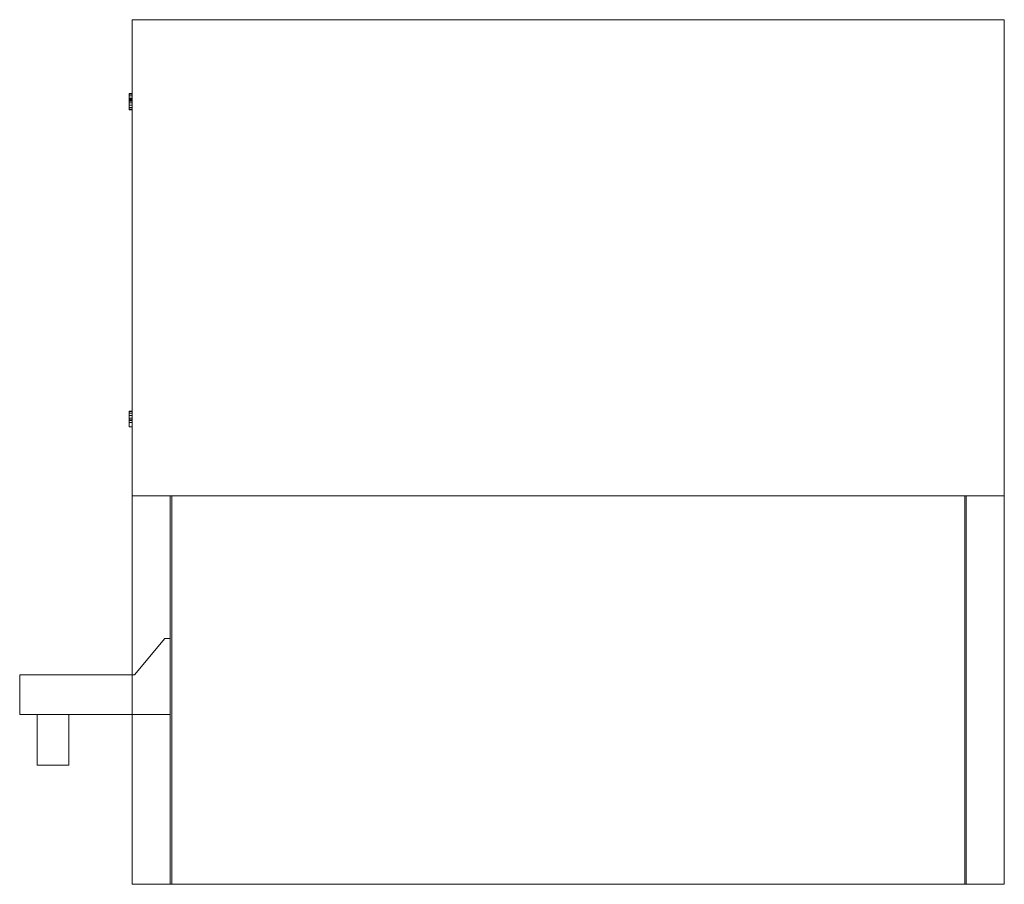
# Model space of a CAD drawing. Header units: millimetres. Extents: x -346 to 275, y 0 to 545.
import ezdxf

# ---------------------------------------------------------------- set-up
doc = ezdxf.new("R2010")
doc.units = ezdxf.units.MM

# ---------------------------------------------------------------- blocks, each defined once
blk = doc.blocks.new('RSen_55_ME_FB_fan coils ducted - 2 pipes_jaga - babw0_05505522-bf-20 - concealed wall mounted - 2-pipe_jaga_briza 22_lxhxd 550x545x222 mm-282205-front')
at = {"lineweight": 18}
for p, q in [((-277, 498.05), (-277, 498.4)), ((-275, 498.4), (-277, 498.4)), ((-277, 497.02), (-277, 498.05)), ((-275, 498.05), (-277, 498.05)), ((-277, 495.48), (-277, 497.02)), ((-275, 497.02), (-277, 497.02)), ((-277, 494.87), (-277, 495.48)), ((-275, 495.48), (-277, 495.48)), ((-277, 494.18), (-277, 494.87)), ((-275, 494.87), (-277, 494.87)), ((-277, 493.57), (-277, 494.18)), ((-275, 494.18), (-277, 494.18)), ((-277, 492.57), (-277, 493.57)), ((-275, 493.57), (-277, 493.57)), ((-277, 491.18), (-277, 492.57)), ((-275, 492.57), (-277, 492.57)), ((-277, 489.7), (-277, 491.18)), ((-275, 491.18), (-277, 491.18)), ((-277, 488.63), (-277, 489.7)), ((-275, 489.7), (-277, 489.7)), ((-277, 488.25), (-277, 488.63)), ((-275, 488.63), (-277, 488.63)), ((-275, 488.25), (-277, 488.25)), ((-277, 297.98), (-277, 298.25)), ((-275, 298.25), (-277, 298.25)), ((-277, 297.04), (-277, 297.98)), ((-275, 297.98), (-277, 297.98)), ((-277, 295.55), (-277, 297.04)), ((-275, 297.04), (-277, 297.04)), ((-277, 293.78), (-277, 295.55)), ((-275, 295.55), (-277, 295.55)), ((-277, 292.86), (-277, 293.78)), ((-275, 293.78), (-277, 293.78)), ((-277, 292.34), (-277, 292.86)), ((-275, 292.86), (-277, 292.86)), ((-277, 291.07), (-277, 292.34)), ((-275, 292.34), (-277, 292.34)), ((-277, 288.4), (-277, 291.07)), ((-275, 291.07), (-277, 291.07)), ((-275, 288.4), (-277, 288.4)), ((-335, 107), (-335, 75)), ((-315, 75), (-315, 107)), ((-325, 75), (-335, 75)), ((-315, 75), (-325, 75))]:
    blk.add_line(p, q, dxfattribs=at)
blk = doc.blocks.new('RSen_56_ME_FB_SOg - briza 22 - concealed wall mounted - SH_jaga - standard-286736-front')
at = {"lineweight": 18}
for p, q in [((-275, 545), (275, 545)), ((-275, 244.78), (-275, 545)), ((275, 545), (275, 244.78)), ((275, 244.78), (-275, 244.78)), ((-275, 0), (-275, 244.78)), ((-251, 0), (-251, 244.78)), ((-250, 0), (-250, 244.78)), ((-250, 244.78), (-250, 0)), ((-250, 244.78), (-250, 0)), ((250, 244.78), (250, 0)), ((250, 0), (250, 244.78)), ((251, 0), (251, 244.78)), ((251, 244.78), (251, 0)), ((275, 244.78), (275, 0)), ((-254.4, 154.9), (-273.62, 132)), ((-251, 154.9), (-254.4, 154.9)), ((-251, 107), (-251, 154.9)), ((-273.62, 132), (-346, 132)), ((-346, 132), (-346, 107)), ((-346, 107), (-251, 107)), ((-250, 0), (-275, 0)), ((-250, 0), (-251, 0)), ((250, 0), (-250, 0)), ((251, 0), (250, 0)), ((275, 0), (251, 0))]:
    blk.add_line(p, q, dxfattribs=at)

msp = doc.modelspace()

# ---------------------------------------------------------------- block references
at = {"lineweight": 18}
for name in ['RSen_56_ME_FB_SOg - briza 22 - concealed wall mounted - SH_jaga - standard-286736-front', 'RSen_55_ME_FB_fan coils ducted - 2 pipes_jaga - babw0_05505522-bf-20 - concealed wall mounted - 2-pipe_jaga_briza 22_lxhxd 550x545x222 mm-282205-front']:
    msp.add_blockref(name, (0, 0), dxfattribs=at)

doc.saveas('drawing.dxf')
